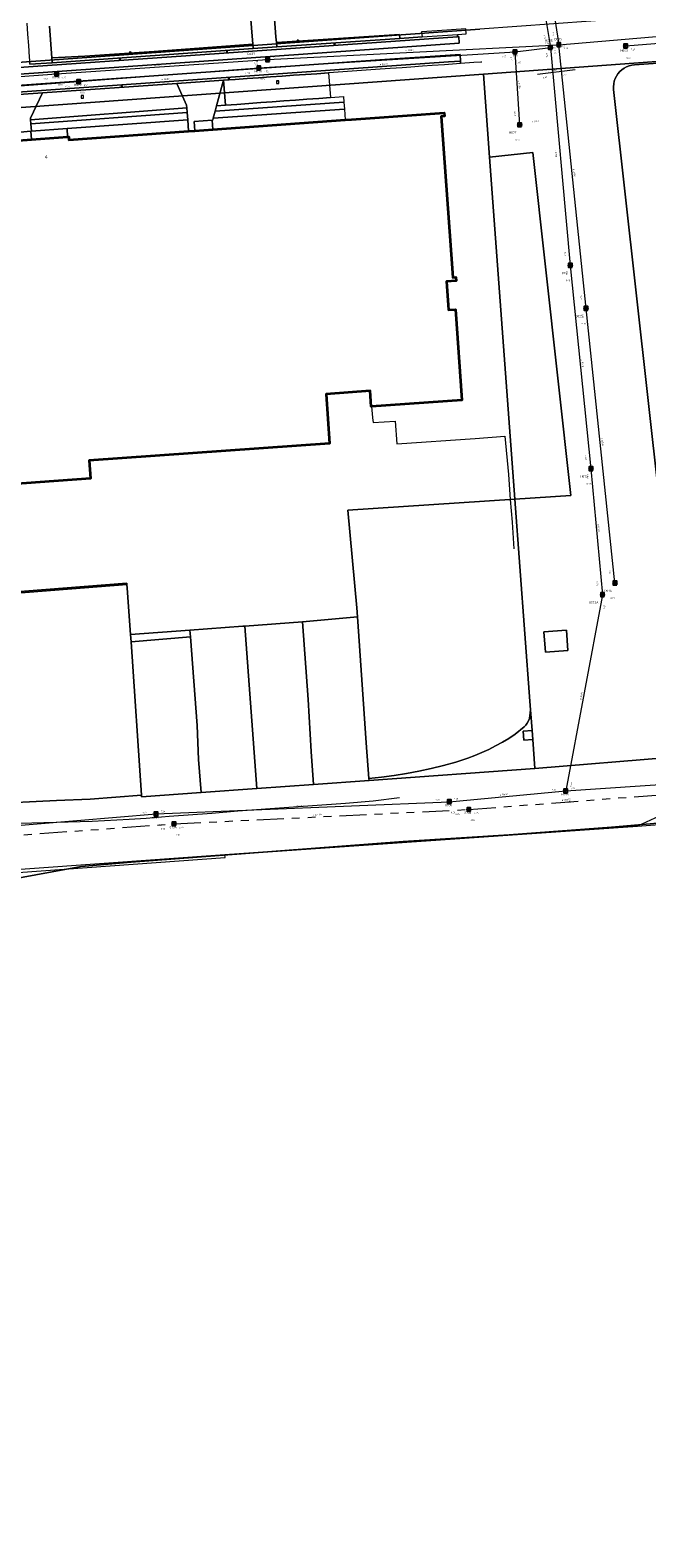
# Model space of a CAD drawing. Header units: metres. Extents: x 163628 to 167855, y 402678 to 405435.
# Tile 66 of 256: x 164522 to 164660, y 402910 to 403246. Entities that reach past the tile are written whole.
import ezdxf
from ezdxf.enums import TextEntityAlignment as Align

# ---------------------------------------------------------------- set-up
doc = ezdxf.new("R2010")
doc.units = ezdxf.units.M
doc.linetypes.add('X-CA190022.004-UO-WHM_Riolering gemeente_NLCS_v0.2$0$RI-GWA', pattern=[18.45, 6, -1.8, 1.75, -1.8, 1.75, -1.8, 1.75, -1.8])
doc.layers.get('0').update_dxf_attribs({"lineweight": 25})
for name, color, linetype, lineweight in [('X-CA190022.004-UO-BGT_Ondergrond$0$GE_314_WGDRijbaanLokaleweg_Vlak_GEM', 253, 'Continuous', 9), ('X-CA190022.004-UO-BGT_Ondergrond$0$GE_316_WGDFietspad_Vlak_GEM', 253, 'Continuous', 9), ('X-CA190022.004-UO-BGT_Ondergrond$0$GE_320_WGDParkeervlak_Vlak_GEM', 253, 'Continuous', 9), ('X-CA190022.004-UO-BGT_Ondergrond$0$GE_322_WGDInrit_Vlak_GEM', 253, 'Continuous', 9), ('X-CA190022.004-UO-BGT_Ondergrond$0$GE_363_OWGBerm_openverharding_Vlak_GEM', 253, 'Continuous', 9), ('X-CA190022.004-UO-BGT_Ondergrond$0$GE_364_OWGBerm_halfverhard_Vlak_GEM', 253, 'Continuous', 9), ('X-CA190022.004-UO-BGT_Ondergrond$0$GE_367_OWGBerm_groenvoorziening_grasenk_GEM', 253, 'Continuous', 9), ('X-CA190022.004-UO-BGT_Ondergrond$0$GE_401_OTDErf_Vlak_GEM', 253, 'Continuous', 9), ('X-CA190022.004-UO-BGT_Ondergrond$0$GE_4502_GBKN_Huisnummer_Lijn_GEM', 7, 'Continuous', 9), ('X-CA190022.004-UO-BGT_Ondergrond$0$GE_477_BTDGroenvoorziening_Vlak_GEM', 253, 'Continuous', 9), ('X-CA190022.004-UO-BGT_Ondergrond$0$GE_479_BTDGroenvoorziening_grasenkruida_GEM', 253, 'Continuous', 9), ('X-CA190022.004-UO-BGT_Ondergrond$0$GE_491_VGOHaag_Inrichtend_Vlak_GEM', 253, 'Continuous', 9), ('X-CA190022.004-UO-BGT_Ondergrond$0$GE_601_PNDgrondvlakpand_Vlak_MV_GEM', 34, 'Continuous', 35), ('X-CA190022.004-UO-BGT_Ondergrond$0$GE_861_PALLichtmast_Punt_GEM', 253, 'Continuous', 9), ('X-CA190022.004-UO-BGT_Ondergrond$0$GE_885_PutInspectieofRioolput_Punt_GEM', 253, 'Continuous', 9), ('X-CA190022.004-UO-BGT_Ondergrond$0$GE_886_PutKolk_Punt_GEM', 253, 'Continuous', 9), ('X-CA190022.004-UO-BGT_Ondergrond$0$N-WE-RI-PUT_INSPECTIE-S', 253, 'Continuous', 9), ('X-CA190022.004-UO-KAD_Percelen$0$B-WE-KG-GRENS_PERCEEL-GV', 150, 'Continuous', 9), ('X-CA190022.004-UO-WHM_Riolering gemeente_NLCS_v0.2$0$B-WE-RI-BOB-T18', 214, 'Continuous', 15), ('X-CA190022.004-UO-WHM_Riolering gemeente_NLCS_v0.2$0$B-WE-RI-DIAMETER-T18', 214, 'Continuous', 15), ('X-CA190022.004-UO-WHM_Riolering gemeente_NLCS_v0.2$0$B-WE-RI-GWA_TRANSPORTLEIDING-G', 214, 'X-CA190022.004-UO-WHM_Riolering gemeente_NLCS_v0.2$0$RI-GWA', 15), ('X-CA190022.004-UO-WHM_Riolering gemeente_NLCS_v0.2$0$B-WE-RI-HWA_TRANSPORTLEIDING-G', 214, 'X-CA190022.004-UO-WHM_Riolering gemeente_NLCS_v0.2$0$1-200 HEMELWATER', 15), ('X-CA190022.004-UO-WHM_Riolering gemeente_NLCS_v0.2$0$B-WE-RI-PUT-S', 214, 'Continuous', 15), ('X-CA190022.004-UO-WHM_Riolering gemeente_NLCS_v0.2$0$B-WE-RI-PUTDEKSELHOOGTE-T18', 214, 'Continuous', 15), ('X-CA190022.004-UO-WHM_Riolering gemeente_NLCS_v0.2$0$B-WE-RI-PUTNUMMER-T25', 214, 'Continuous', 15), ('X-CA190022.004-UO-WHM_Riolering gemeente_NLCS_v0.2$0$B-WE-RI-VWA_TRANSPORTLEIDING-G', 214, 'X-CA190022.004-UO-WHM_Riolering gemeente_NLCS_v0.2$0$1-200 VUILWATER', 15)]:
    doc.layers.add(name, color=color, linetype=linetype, lineweight=lineweight)
doc.styles.add('X-CA190022.004-UO-BGT_Ondergrond$0$BGT_NAR', font='arial.ttf', dxfattribs={"height": 1})
doc.styles.add('X-CA190022.004-UO-BGT_Ondergrond$0$NLCS-ISO', font='NLCS-ISO.ttf')
doc.styles.add('X-CA190022.004-UO-WHM_Riolering gemeente_NLCS_v0.2$0$NLCS-ISO', font='NLCS-ISO.ttf')
doc.styles.add('X-CA190022.004-UO-WHM_Riolering gemeente_NLCS_v0.2$0$NLCS-ISO-M200-T18', font='NLCS-ISO.ttf', dxfattribs={"height": 0.36})
doc.styles.add('X-CA190022.004-UO-WHM_Riolering gemeente_NLCS_v0.2$0$NLCS-ISO-M200-T25', font='NLCS-ISO.ttf', dxfattribs={"height": 0.5})
doc.linetypes.add('X-CA190022.004-UO-WHM_Riolering gemeente_NLCS_v0.2$0$1-200 HEMELWATER', pattern='A,1.5,-0.6,["HWA",X-CA190022.004-UO-WHM_Riolering gemeente_NLCS_v0.2$0$NLCS-ISO,S=0.24,R=0,X=-0.5,Y=-0.12],-0.3', length=2.4)
doc.linetypes.add('X-CA190022.004-UO-WHM_Riolering gemeente_NLCS_v0.2$0$1-200 VUILWATER', pattern='A,1.5,-0.6,["DWA",X-CA190022.004-UO-WHM_Riolering gemeente_NLCS_v0.2$0$NLCS-ISO,S=0.24,R=0,X=-0.5,Y=-0.12],-0.3', length=2.4)

# ---------------------------------------------------------------- blocks, each defined once
blk = doc.blocks.new('X-CA190022.004-UO-BGT_Ondergrond$0$SRI-KOLK-SO')
at = {"color": 0, "linetype": 'ByBlock', "lineweight": 18}
blk.add_lwpolyline([(-1.125, -1.125), (1.125, -1.125), (1.125, 1.125), (-1.125, 1.125)], close=True, dxfattribs=at)
at = {"color": 0, "linetype": 'ByBlock', "lineweight": 18, "style": 'X-CA190022.004-UO-BGT_Ondergrond$0$NLCS-ISO'}
blk.add_text('k', height=1.5, dxfattribs=at).set_placement((0, 0), align=Align.MIDDLE_CENTER)
blk = doc.blocks.new('X-CA190022.004-UO-BGT_Ondergrond$0$IMGEOKolk')
at = {"xscale": 5, "yscale": 5, "zscale": 5}
blk.add_blockref('X-CA190022.004-UO-BGT_Ondergrond$0$SRI-KOLK-SO', (0, 0), dxfattribs=at)
blk = doc.blocks.new('X-CA190022.004-UO-BGT_Ondergrond$0$SRI-PUT_INSPECTIEPUT_RIOOLPUT-SO')
at = {"color": 0, "linetype": 'ByBlock', "lineweight": 18}
blk.add_lwpolyline([(-1.1, -1.1), (1.1, -1.1), (1.1, 1.1), (-1.1, 1.1)], close=True, dxfattribs=at)
at = {"color": 0, "linetype": 'ByBlock', "lineweight": 18, "style": 'X-CA190022.004-UO-BGT_Ondergrond$0$NLCS-ISO'}
blk.add_text('r', height=1.5, dxfattribs=at).set_placement((0, 0.3), align=Align.MIDDLE_CENTER)
blk = doc.blocks.new('X-CA190022.004-UO-BGT_Ondergrond$0$IMGEOInspectierioolput')
at = {"layer": 'X-CA190022.004-UO-BGT_Ondergrond$0$N-WE-RI-PUT_INSPECTIE-S', "xscale": 10, "yscale": 10, "zscale": 10}
blk.add_blockref('X-CA190022.004-UO-BGT_Ondergrond$0$SRI-PUT_INSPECTIEPUT_RIOOLPUT-SO', (0, 0), dxfattribs=at)
blk = doc.blocks.new('X-CA190022.004-UO-BGT_Ondergrond$0$N-SIE-WEG_LICHTMAST-SO')
h = blk.add_hatch(color=256)
h.paths.add_polyline_path([(1.2, 0.5, 0.658505), (-1.2, 0.5)])
h.paths.add_polyline_path([(-1.2, -0.5, 0.658505), (1.2, -0.5)])
at = {"flags": 128}
for points in [[(-2.2, 1.3), (-1.1, 0.6)], [(-1.2, 0.5), (1.2, 0.5)], [(0, 1.3), (0, 2.5)], [(1.1, 0.6), (2.2, 1.3)], [(-2.2, -1.3), (-1.1, -0.6)], [(-1.2, -0.5), (1.2, -0.5)], [(0, -1.3), (0, -2.5)], [(2.2, -1.3), (1.1, -0.6)]]:
    blk.add_lwpolyline(points, dxfattribs=at)
at = {"ltscale": 0.5}
blk.add_circle((0, 0), 1.27, dxfattribs=at)
at = {"style": 'X-CA190022.004-UO-BGT_Ondergrond$0$NLCS-ISO'}
blk.add_attdef('TYPE', text='', height=1.8, dxfattribs=at).set_placement((0, 2.5), align=Align.BOTTOM_CENTER)
blk = doc.blocks.new('X-CA190022.004-UO-BGT_Ondergrond$0$IMGEOLichtmastpaal')
at = {"xscale": 5, "yscale": 5, "zscale": 5}
blk.add_blockref('X-CA190022.004-UO-BGT_Ondergrond$0$N-SIE-WEG_LICHTMAST-SO', (0, 6), dxfattribs=at)
blk = doc.blocks.new('X-CA190022.004-UO-WHM_Riolering gemeente_NLCS_v0.2$0$B-SRI-PUT_BETON-SO')
blk.add_line((-1.4, -1.4), (1.4, 1.4))
at = {"lineweight": -3, "flags": 128}
blk.add_lwpolyline([(2, -2), (2, 2), (-2, 2), (-2, -2)], close=True, dxfattribs=at)
at = {"lineweight": -3}
blk.add_circle((0, 0), 2, dxfattribs=at)

msp = doc.modelspace()

# ---------------------------------------------------------------- linework, layer by layer
at = {"layer": 'X-CA190022.004-UO-BGT_Ondergrond$0$GE_314_WGDRijbaanLokaleweg_Vlak_GEM', "flags": 128}
for points in [[(164575.845, 403260.38), (164577.015, 403244.446), (164577.148, 403243.161), (164577.249, 403242.177), (164571.916, 403241.815), (164571.842, 403242.808), (164571.3, 403250.05)], [(164469.116, 403230.053), (164471.356, 403230.605), (164482.281, 403233.297), (164485.134, 403233.671), (164617.835, 403242.992), (164617.716, 403244.52), (164617.413, 403244.448), (164617.427, 403244.942), (164619.356, 403245.081)], [(164522.242, 403238.322), (164527.229, 403238.668), (164571.916, 403241.815), (164577.249, 403242.177), (164604.639, 403244.062), (164609.556, 403244.4), (164617.427, 403244.942), (164617.413, 403244.448), (164483.671, 403235.059)], [(164526.626, 403246.795), (164527.15, 403239.73), (164527.229, 403238.668), (164522.242, 403238.322), (164522.192, 403239.264), (164522.157, 403239.924), (164521.984, 403242.503), (164521.815, 403245.013), (164521.651, 403247.454)], [(164484.702, 403229.648), (164615.465, 403238.821), (164618.112, 403239.002), (164618.137, 403238.482), (164615.472, 403238.282), (164614.56, 403238.213), (164614.546, 403238.212), (164611.819, 403238.021), (164609.679, 403237.871), (164607.086, 403237.689), (164605.125, 403237.552), (164602.485, 403237.367), (164600.218, 403237.208), (164589.848, 403236.481), (164588.744, 403236.404), (164586.15, 403236.222), (164583.602, 403236.044), (164580.961, 403235.859), (164578.397, 403235.679), (164575.786, 403235.496), (164573.168, 403235.313), (164570.585, 403235.132), (164567.938, 403234.946), (164565.358, 403234.765), (164554.945, 403234.036), (164525.081, 403231.944), (164514.449, 403231.199)], [(164622.843, 403238.804), (164622.732, 403238.805), (164622.621, 403238.804), (164621.117, 403238.696), (164618.137, 403238.482), (164618.112, 403239.002), (164618.061, 403240.472), (164600.174, 403239.269), (164486.928, 403231.275), (164484.936, 403231.134)], [(164519.995, 403069.346), (164536.136, 403069.825), (164544.364, 403070.267), (164548.119, 403070.52), (164553.236, 403070.911), (164562.72, 403071.58), (164568.545, 403072.09), (164578.847, 403072.844), (164592.479, 403073.841), (164598.676, 403074.325), (164604.537, 403075.082)]]:
    msp.add_lwpolyline(points, dxfattribs=at)
at = {"layer": 'X-CA190022.004-UO-BGT_Ondergrond$0$GE_316_WGDFietspad_Vlak_GEM', "flags": 128}
for points in [[(164467.836, 403229.873), (164466.74, 403229.793), (164300.756, 403217.73), (164300.644, 403219.242), (164383.485, 403225.327), (164468.582, 403231.473), (164483.671, 403235.059), (164617.413, 403244.448), (164617.716, 403244.52), (164617.835, 403242.992), (164485.134, 403233.671), (164482.281, 403233.297)], [(164615.465, 403238.821), (164484.702, 403229.648), (164469.48, 403226.037), (164301.051, 403213.757), (164300.938, 403215.278), (164409.218, 403223.207), (164465.711, 403227.244), (164468.994, 403227.479), (164469.042, 403227.486), (164469.571, 403227.575), (164471.748, 403228.098), (164482.497, 403230.678), (164482.986, 403230.795)], [(164484.936, 403231.134), (164486.928, 403231.275), (164600.174, 403239.269), (164618.061, 403240.472), (164618.112, 403239.002), (164615.465, 403238.821)], [(164668.488, 403073.843), (164666.87, 403073.083), (164662.338, 403070.954), (164657.558, 403068.705), (164587.961, 403063.858), (164565.628, 403062.298), (164421.866, 403051.971), (164408.896, 403051.027), (164372.561, 403048.383), (164372.144, 403048.353), (164363.001, 403047.691), (164362.458, 403047.652), (164304.536, 403043.455)]]:
    msp.add_lwpolyline(points, dxfattribs=at)
at = {"layer": 'X-CA190022.004-UO-BGT_Ondergrond$0$GE_320_WGDParkeervlak_Vlak_GEM', "flags": 128}
msp.add_lwpolyline([(164588.744, 403236.404), (164589.162, 403230.909), (164586.569, 403230.719), (164583.93, 403230.527), (164581.363, 403230.339), (164578.77, 403230.15), (164576.206, 403229.963), (164573.668, 403229.778), (164570.99, 403229.582), (164568.344, 403229.389), (164565.805, 403229.204), (164565.358, 403234.765), (164567.938, 403234.946), (164570.585, 403235.132), (164573.168, 403235.313), (164575.786, 403235.496), (164578.397, 403235.679), (164580.961, 403235.859), (164583.602, 403236.044), (164586.15, 403236.222), (164588.744, 403236.404)], dxfattribs=at)
at = {"layer": 'X-CA190022.004-UO-BGT_Ondergrond$0$GE_322_WGDInrit_Vlak_GEM', "flags": 128}
for points in [[(164565.358, 403234.765), (164563.795, 403229.057), (164563.477, 403227.873), (164563.067, 403226.345), (164562.949, 403225.885), (164562.791, 403225.876), (164558.813, 403225.581), (164558.959, 403223.533), (164557.54, 403223.432), (164557.377, 403225.935), (164557.258, 403227.601), (164557.185, 403228.625), (164557.124, 403229.177), (164554.945, 403234.036), (164565.358, 403234.765)], [(164525.081, 403231.944), (164522.352, 403226.282), (164522.371, 403225.928), (164522.446, 403225.029), (164522.577, 403223.459), (164522.444, 403223.4), (164518.486, 403223.062), (164518.476, 403223.164), (164518.332, 403224.631), (164518.228, 403225.686), (164514.449, 403231.199), (164525.081, 403231.944)], [(164562.791, 403225.876), (164562.941, 403223.818), (164558.959, 403223.533), (164558.813, 403225.581), (164562.791, 403225.876)], [(164522.444, 403223.4), (164522.563, 403221.571), (164518.65, 403221.287), (164518.486, 403223.062), (164522.444, 403223.4)]]:
    msp.add_lwpolyline(points, dxfattribs=at)
at = {"layer": 'X-CA190022.004-UO-BGT_Ondergrond$0$GE_363_OWGBerm_openverharding_Vlak_GEM', "flags": 128}
for points in [[(164565.358, 403234.765), (164565.805, 403229.204), (164563.795, 403229.057), (164565.358, 403234.765)], [(164554.945, 403234.036), (164557.124, 403229.177), (164557.185, 403228.625), (164522.371, 403225.928), (164522.352, 403226.282), (164525.081, 403231.944), (164554.945, 403234.036)]]:
    msp.add_lwpolyline(points, dxfattribs=at)
at = {"layer": 'X-CA190022.004-UO-BGT_Ondergrond$0$GE_364_OWGBerm_halfverhard_Vlak_GEM', "flags": 128}
for points in [[(164604.639, 403244.062), (164577.249, 403242.177), (164577.148, 403243.161), (164583.045, 403243.546), (164604.54, 403244.943), (164604.639, 403244.062)], [(164571.916, 403241.815), (164527.229, 403238.668), (164527.15, 403239.73), (164534.477, 403240.147), (164549.908, 403241.179), (164571.842, 403242.808), (164571.916, 403241.815)]]:
    msp.add_lwpolyline(points, dxfattribs=at)
at = {"layer": 'X-CA190022.004-UO-BGT_Ondergrond$0$GE_367_OWGBerm_groenvoorziening_grasenk_GEM', "flags": 128}
for points in [[(164571.3, 403250.05), (164571.842, 403242.808), (164549.908, 403241.179), (164534.477, 403240.147), (164527.15, 403239.73), (164526.626, 403246.795)], [(164592.263, 403228.354), (164563.067, 403226.345), (164563.477, 403227.873), (164592.139, 403229.914), (164592.263, 403228.354)], [(164557.377, 403225.935), (164530.525, 403224.021), (164522.577, 403223.459), (164522.446, 403225.029), (164557.258, 403227.601), (164557.377, 403225.935)]]:
    msp.add_lwpolyline(points, dxfattribs=at)
at = {"layer": 'X-CA190022.004-UO-BGT_Ondergrond$0$GE_401_OTDErf_Vlak_GEM', "flags": 128}
for points in [[(164592.263, 403228.354), (164592.455, 403225.928), (164562.941, 403223.818), (164562.791, 403225.876), (164562.949, 403225.885), (164563.067, 403226.345), (164592.263, 403228.354)], [(164557.377, 403225.935), (164557.54, 403223.432), (164530.919, 403221.529), (164530.873, 403222.173), (164530.636, 403222.156), (164530.525, 403224.021), (164557.377, 403225.935)], [(164530.525, 403224.021), (164530.636, 403222.156), (164522.563, 403221.571), (164522.444, 403223.4), (164522.577, 403223.459), (164530.525, 403224.021)], [(164458.286, 403140.459), (164535.73, 403146.118), (164535.438, 403150.107), (164588.981, 403153.921), (164588.23, 403164.887), (164597.977, 403165.619), (164598.228, 403162.098), (164598.289, 403162.102), (164598.519, 403159.713), (164598.529, 403159.609), (164598.635, 403158.533), (164603.592, 403158.843), (164603.956, 403153.783), (164605.071, 403153.871), (164605.08, 403153.872), (164620.253, 403154.919), (164620.255, 403154.919), (164621.415, 403155.032), (164628.006, 403155.528), (164628.771, 403146.977), (164629.189, 403141.454), (164629.585, 403136.403), (164629.585, 403136.399), (164629.585, 403136.396), (164629.956, 403130.458)], [(164293.566, 403042.194), (164304.558, 403042.955), (164313.549, 403043.495), (164363.05, 403047.016), (164363.001, 403047.691), (164372.144, 403048.353), (164372.561, 403048.383), (164372.621, 403047.542), (164407.691, 403050.028), (164407.674, 403050.184), (164408.993, 403050.292), (164408.977, 403050.389), (164413.186, 403050.761), (164418.186, 403051.098), (164421.234, 403051.283), (164565.691, 403061.708), (164565.628, 403062.298), (164587.961, 403063.858), (164657.558, 403068.705), (164699.135, 403071.901)]]:
    msp.add_lwpolyline(points, dxfattribs=at)
at = {"layer": 'X-CA190022.004-UO-BGT_Ondergrond$0$GE_477_BTDGroenvoorziening_Vlak_GEM', "flags": 128}
for points in [[(164557.258, 403227.601), (164522.446, 403225.029), (164522.371, 403225.928), (164557.185, 403228.625), (164557.258, 403227.601)], [(164592.043, 403231.119), (164592.139, 403229.914), (164563.477, 403227.873), (164563.795, 403229.057), (164565.805, 403229.204), (164568.344, 403229.389), (164570.99, 403229.582), (164573.668, 403229.778), (164576.206, 403229.963), (164578.77, 403230.15), (164581.363, 403230.339), (164583.93, 403230.527), (164586.569, 403230.719), (164589.162, 403230.909), (164592.043, 403231.119)]]:
    msp.add_lwpolyline(points, dxfattribs=at)
at = {"layer": 'X-CA190022.004-UO-BGT_Ondergrond$0$GE_479_BTDGroenvoorziening_grasenkruida_GEM', "flags": 128}
msp.add_lwpolyline([(164619.356, 403245.081), (164619.268, 403246.221), (164612.951, 403245.758), (164609.412, 403245.527), (164609.556, 403244.4), (164604.639, 403244.062), (164604.54, 403244.943), (164583.045, 403243.546), (164577.148, 403243.161), (164577.015, 403244.446), (164575.845, 403260.38), (164575.483, 403265.385), (164575.608, 403265.408), (164575.58, 403265.64), (164575.345, 403265.607), (164572.388, 403304.13), (164572.488, 403304.138), (164575.065, 403304.335), (164577.544, 403304.526), (164580.032, 403304.717), (164582.604, 403304.914), (164582.18, 403309.926), (164606.388, 403311.553)], dxfattribs=at)
at = {"layer": 'X-CA190022.004-UO-BGT_Ondergrond$0$GE_491_VGOHaag_Inrichtend_Vlak_GEM', "flags": 128}
for points in [[(164557.258, 403227.601), (164522.446, 403225.029), (164522.371, 403225.928), (164557.185, 403228.625), (164557.258, 403227.601)], [(164592.139, 403229.914), (164563.477, 403227.873), (164563.795, 403229.057), (164565.805, 403229.204), (164568.344, 403229.389), (164570.99, 403229.582), (164573.668, 403229.778), (164576.206, 403229.963), (164578.77, 403230.15), (164581.363, 403230.339), (164583.93, 403230.527), (164586.569, 403230.719), (164589.162, 403230.909), (164592.043, 403231.119), (164592.139, 403229.914)]]:
    msp.add_lwpolyline(points, dxfattribs=at)
at = {"layer": 'X-CA190022.004-UO-BGT_Ondergrond$0$GE_601_PNDgrondvlakpand_Vlak_MV_GEM', "flags": 128}
for points in [[(164597.98, 403226.323), (164614.48, 403227.503), (164614.543, 403226.741), (164613.836, 403226.682), (164616.406, 403190.855), (164617.107, 403190.912), (164617.175, 403190.139), (164615.026, 403189.979), (164615.092, 403188.88), (164615.344, 403184.701), (164615.409, 403183.613), (164616.965, 403183.724), (164618.407, 403163.535), (164598.289, 403162.102), (164598.228, 403162.098), (164597.977, 403165.619), (164588.23, 403164.887), (164588.981, 403153.921), (164535.438, 403150.107), (164535.73, 403146.118), (164458.286, 403140.459)], [(164518.65, 403221.287), (164522.563, 403221.571), (164530.636, 403222.156), (164530.873, 403222.173), (164530.919, 403221.529), (164557.54, 403223.432), (164558.959, 403223.533), (164562.941, 403223.818), (164592.455, 403225.928), (164593.858, 403226.028), (164597.98, 403226.323)]]:
    msp.add_lwpolyline(points, dxfattribs=at)
at = {"layer": 'X-CA190022.004-UO-KAD_Percelen$0$B-WE-KG-GRENS_PERCEEL-GV', "flags": 128}
for points in [[(164456.621, 403388.359), (164467.899, 403234.987), (164622.453, 403246.109)], [(164730.978, 403243.488), (164656.878, 403238.193), (164656.263, 403238.12), (164655.662, 403237.972), (164655.084, 403237.749), (164654.538, 403237.457), (164654.033, 403237.099), (164653.577, 403236.68), (164653.176, 403236.209), (164652.836, 403235.691), (164652.564, 403235.135), (164652.363, 403234.549), (164652.237, 403233.943), (164652.187, 403233.326), (164652.214, 403232.707), (164662.377, 403141.501)], [(164662.377, 403141.501), (164652.214, 403232.707), (164652.187, 403233.326), (164652.237, 403233.943), (164652.363, 403234.549), (164652.564, 403235.135), (164652.836, 403235.691), (164653.176, 403236.209), (164653.577, 403236.68), (164654.033, 403237.099), (164654.538, 403237.457), (164655.084, 403237.749), (164655.662, 403237.972), (164656.263, 403238.12), (164656.878, 403238.193), (164730.978, 403243.488)], [(164691.212, 403241.049), (164623.2, 403236.138), (164624.572, 403217.605), (164634.193, 403218.657), (164642.675, 403142.314), (164630.208, 403141.467), (164633.557, 403096.529), (164633.703, 403094.567), (164633.766, 403093.722), (164634.045, 403089.98), (164634.194, 403087.986), (164634.673, 403081.558), (164665.352, 403084.036)], [(164665.352, 403084.036), (164634.673, 403081.558), (164597.769, 403078.903), (164585.383, 403078.011), (164572.783, 403077.103), (164560.337, 403076.206), (164547.125, 403075.249), (164547.103, 403075.584), (164535.635, 403074.698), (164528.179, 403074.451), (164512.99, 403073.663), (164505.781, 403074.175), (164414.211, 403067.66), (164414.379, 403065.453), (164368.269, 403062.358), (164368.084, 403064.378), (164321.219, 403060.959), (164309.743, 403060.113), (164299.032, 403059.323), (164283.624, 403058.187), (164230.349, 403054.259)], [(164235.154, 403038.085), (164308.493, 403042.908), (164363.007, 403047.204), (164407.692, 403050.244), (164422.551, 403051.5), (164482.614, 403055.9), (164501.749, 403055.383), (164517.133, 403056.688), (164533.681, 403059.723), (164544.782, 403060.675), (164564.378, 403062.146), (164605.348, 403065.291), (164628.923, 403066.8), (164651.769, 403068.495), (164668.049, 403069.925)], [(164668.049, 403069.925), (164651.769, 403068.495), (164628.923, 403066.8), (164605.348, 403065.291), (164564.378, 403062.146), (164544.782, 403060.675), (164533.681, 403059.723), (164517.133, 403056.688), (164501.749, 403055.383), (164482.614, 403055.9), (164422.551, 403051.5), (164425.311, 403014.769), (164410.411, 403013.661), (164416.602, 402929.547), (164372.062, 402924.645), (164317.207, 402918.61), (164240.959, 402910.27)]]:
    msp.add_lwpolyline(points, dxfattribs=at)
for points in [[(164356.558, 403216.885), (164402.906, 403220.232), (164623.2, 403236.138), (164691.212, 403241.049), (164680.093, 403250.257), (164622.453, 403246.109), (164467.899, 403234.987), (164299.737, 403222.886), (164300.479, 403212.882), (164310.112, 403213.627), (164356.198, 403216.859)], [(164407.665, 403156.388), (164409.691, 403129.206), (164410.565, 403115.481), (164410.796, 403112.446), (164543.805, 403122.807), (164543.811, 403122.488), (164543.871, 403121.688), (164544.641, 403111.368), (164557.875, 403112.324), (164569.67, 403113.214), (164570.068, 403113.244), (164582.958, 403114.217), (164595.159, 403115.327), (164595.019, 403117.276), (164593.049, 403139.023), (164630.208, 403141.467), (164624.572, 403217.605), (164623.2, 403236.138), (164402.906, 403220.232)], [(164642.675, 403142.314), (164634.193, 403218.657), (164624.572, 403217.605), (164630.208, 403141.467)], [(164597.108, 403087.289), (164597.738, 403079.295), (164600.535, 403079.585), (164603.322, 403079.955), (164606.098, 403080.403), (164608.86, 403080.93), (164611.607, 403081.534), (164614.335, 403082.217), (164617.042, 403082.976), (164619.727, 403083.811), (164621.316, 403084.414), (164622.884, 403085.073), (164624.427, 403085.786), (164625.944, 403086.554), (164627.433, 403087.374), (164628.892, 403088.246), (164630.32, 403089.169), (164632.297, 403090.793), (164632.667, 403091.202), (164632.987, 403091.65), (164633.253, 403092.133), (164633.462, 403092.643), (164633.703, 403094.567), (164633.557, 403096.529), (164630.208, 403141.467), (164593.049, 403139.023), (164595.019, 403117.276), (164595.159, 403115.327)], [(164410.796, 403112.446), (164414.211, 403067.66), (164505.781, 403074.175), (164502.227, 403119.239), (164518.38, 403120.501), (164543.811, 403122.488), (164543.805, 403122.807)], [(164543.811, 403122.488), (164518.38, 403120.501), (164502.227, 403119.239), (164505.781, 403074.175), (164512.99, 403073.663), (164528.179, 403074.451), (164535.635, 403074.698), (164547.103, 403075.584), (164544.765, 403109.714), (164544.641, 403111.368), (164543.871, 403121.688)], [(164582.958, 403114.217), (164570.068, 403113.244), (164572.783, 403077.103), (164585.383, 403078.011), (164584.872, 403085.326), (164584.213, 403096.937)], [(164584.872, 403085.326), (164585.383, 403078.011), (164597.769, 403078.903), (164597.738, 403079.295), (164597.108, 403087.289), (164595.159, 403115.327), (164582.958, 403114.217), (164584.213, 403096.937)], [(164557.875, 403112.324), (164544.641, 403111.368), (164544.765, 403109.714), (164557.974, 403110.853)], [(164559.801, 403083.56), (164559.495, 403091.134), (164557.974, 403110.853), (164544.765, 403109.714), (164547.103, 403075.584), (164547.125, 403075.249), (164560.337, 403076.206)], [(164557.875, 403112.324), (164557.974, 403110.853), (164559.495, 403091.134), (164559.801, 403083.56), (164560.337, 403076.206), (164572.783, 403077.103), (164570.068, 403113.244), (164569.67, 403113.214)], [(164641.687, 403112.319), (164636.663, 403111.961), (164637.027, 403107.444), (164642.012, 403107.821)], [(164637.027, 403107.444), (164636.663, 403111.961), (164641.687, 403112.319), (164642.012, 403107.821)], [(164634.673, 403081.558), (164634.194, 403087.986), (164632.191, 403087.837), (164632.052, 403089.831), (164634.045, 403089.98), (164633.766, 403093.722), (164633.703, 403094.567), (164633.462, 403092.643), (164633.253, 403092.133), (164632.987, 403091.65), (164632.667, 403091.202), (164632.297, 403090.793), (164630.32, 403089.169), (164628.892, 403088.246), (164627.433, 403087.374), (164625.944, 403086.554), (164624.427, 403085.786), (164622.884, 403085.073), (164621.316, 403084.414), (164619.727, 403083.811), (164617.042, 403082.976), (164614.335, 403082.217), (164611.607, 403081.534), (164608.86, 403080.93), (164606.098, 403080.403), (164603.322, 403079.955), (164600.535, 403079.585), (164597.738, 403079.295), (164597.769, 403078.903)], [(164634.045, 403089.98), (164632.052, 403089.831), (164632.191, 403087.837), (164634.194, 403087.986)]]:
    msp.add_lwpolyline(points, close=True, dxfattribs=at)
at = {"layer": 'X-CA190022.004-UO-WHM_Riolering gemeente_NLCS_v0.2$0$B-WE-RI-GWA_TRANSPORTLEIDING-G'}
for p, q in [((164619.968, 403072.416), (164665.312, 403075.904)), ((164554.336, 403069.216), (164619.968, 403072.416)), ((164487.648, 403064.384), (164554.336, 403069.216))]:
    msp.add_line(p, q, dxfattribs=at)
at = {"layer": 'X-CA190022.004-UO-WHM_Riolering gemeente_NLCS_v0.2$0$B-WE-RI-HWA_TRANSPORTLEIDING-G'}
for p, q in [((164629.344, 403295.68), (164638.144, 403242.048)), ((164654.896, 403242.4), (164711.488, 403247.2)), ((164630.256, 403241.088), (164638.144, 403242.048)), ((164638.144, 403242.048), (164642.544, 403193.536)), ((164573.216, 403237.504), (164630.256, 403241.088)), ((164631.312, 403224.832), (164630.256, 403241.088)), ((164533.072, 403234.464), (164573.216, 403237.504)), ((164635.248, 403236.096), (164643.627, 403237.114)), ((164507.312, 403232.576), (164533.072, 403234.464)), ((164642.544, 403193.536), (164647.168, 403148.288)), ((164647.168, 403148.288), (164649.728, 403120.224)), ((164649.728, 403120.224), (164641.536, 403076.544)), ((164641.536, 403076.544), (164715.376, 403081.664)), ((164550.32, 403071.424), (164615.6, 403074.144)), ((164615.6, 403074.144), (164641.536, 403076.544)), ((164491.024, 403066.528), (164550.32, 403071.424))]:
    msp.add_line(p, q, dxfattribs=at)
at = {"layer": 'X-CA190022.004-UO-WHM_Riolering gemeente_NLCS_v0.2$0$B-WE-RI-VWA_TRANSPORTLEIDING-G'}
for p, q in [((164631.712, 403296.064), (164640, 403242.656)), ((164640, 403242.656), (164708.128, 403248.384)), ((164575.152, 403239.36), (164640, 403242.656)), ((164646.064, 403183.968), (164640, 403242.656)), ((164528.176, 403236.16), (164575.152, 403239.36)), ((164511.936, 403234.976), (164528.176, 403236.16)), ((164652.512, 403122.848), (164646.064, 403183.968))]:
    msp.add_line(p, q, dxfattribs=at)

# ---------------------------------------------------------------- block references
at = {"layer": 'X-CA190022.004-UO-BGT_Ondergrond$0$GE_861_PALLichtmast_Punt_GEM', "xscale": 0.025, "yscale": 0.025, "zscale": 0.025}
for p in [(164581.916, 403243.397), (164544.594, 403240.764)]:
    msp.add_blockref('X-CA190022.004-UO-BGT_Ondergrond$0$IMGEOLichtmastpaal', p, dxfattribs=at)
at = {"layer": 'X-CA190022.004-UO-BGT_Ondergrond$0$GE_885_PutInspectieofRioolput_Punt_GEM', "xscale": 0.025, "yscale": 0.025, "zscale": 0.025}
for p in [(164575.108, 403239.36), (164528.246, 403236.134), (164533.078, 403234.402), (164573.261, 403237.492), (164577.386, 403234.345), (164533.9, 403231.053)]:
    msp.add_blockref('X-CA190022.004-UO-BGT_Ondergrond$0$IMGEOInspectierioolput', p, dxfattribs=at)
at = {"layer": 'X-CA190022.004-UO-BGT_Ondergrond$0$GE_886_PutKolk_Punt_GEM', "xscale": 0.025, "yscale": 0.025, "zscale": 0.025}
for p in [(164590.044, 403242.785), (164542.282, 403239.444), (164566.127, 403241.111), (164566.536, 403235.082), (164542.729, 403233.399)]:
    msp.add_blockref('X-CA190022.004-UO-BGT_Ondergrond$0$IMGEOKolk', p, dxfattribs=at)
at = {"layer": 'X-CA190022.004-UO-WHM_Riolering gemeente_NLCS_v0.2$0$B-WE-RI-PUT-S', "xscale": 0.2, "yscale": 0.2, "zscale": 0.2}
for p in [(164630.256, 403241.088), (164638.144, 403242.048), (164640, 403242.656), (164654.896, 403242.4), (164573.216, 403237.504), (164575.152, 403239.36), (164528.176, 403236.16), (164533.072, 403234.464), (164631.312, 403224.832), (164642.544, 403193.536), (164646.064, 403183.968), (164647.168, 403148.288), (164649.728, 403120.224), (164652.512, 403122.848), (164641.536, 403076.544), (164615.6, 403074.144), (164550.32, 403071.424), (164619.968, 403072.416), (164554.336, 403069.216)]:
    msp.add_blockref('X-CA190022.004-UO-WHM_Riolering gemeente_NLCS_v0.2$0$B-SRI-PUT_BETON-SO', p, dxfattribs=at)

# ---------------------------------------------------------------- texts
at = {"layer": 'X-CA190022.004-UO-BGT_Ondergrond$0$GE_4502_GBKN_Huisnummer_Lijn_GEM', "style": 'X-CA190022.004-UO-BGT_Ondergrond$0$BGT_NAR'}
msp.add_text('4', height=0.75, rotation=4.1, dxfattribs=at).set_placement((164525.821, 403217.672), align=Align.MIDDLE_CENTER)
at = {"layer": 'X-CA190022.004-UO-WHM_Riolering gemeente_NLCS_v0.2$0$B-WE-RI-BOB-T18', "style": 'X-CA190022.004-UO-WHM_Riolering gemeente_NLCS_v0.2$0$NLCS-ISO-M200-T18'}
for s, rotation, p in [('6.77', 279.337, (164636.607, 403244.867)), ('7.13', 278.8237, (164638.482, 403245.48)), ('7.13', 2.904, (164636.968, 403242.807)), ('7.13', 275.9123, (164639.02, 403241.452)), ('7.13', 4.7987, (164641.188, 403241.656)), ('7.20', 4.8578, (164656.079, 403241.397)), ('7.19', 3.9205, (164572.212, 403238.066)), ('7.19', 2.904, (164576.233, 403239.725)), ('6.47', 3.611, (164627.305, 403239.812)), ('6.41', 273.7386, (164629.225, 403239.93)), ('6.84', 275.1913, (164637.155, 403240.865)), ('7.22', 4.1228, (164525.237, 403234.836)), ('7.22', 3.9205, (164529.342, 403235.128)), ('6.52', 4.3164, (164570.281, 403236.176)), ('6.52', 3.611, (164574.377, 403236.471)), ('6.41', 6.9279, (164636.473, 403235.137)), ('6.77', 6.9279, (164640.761, 403235.658)), ('6.55', 4.1958, (164530.138, 403233.152)), ('6.55', 4.3164, (164534.25, 403233.456)), ('6.45', 273.7386, (164630.024, 403227.783)), ('6.84', 275.1913, (164641.211, 403196.46)), ('6.84', 275.8356, (164641.568, 403192.344)), ('7.23', 275.9123, (164644.701, 403186.854)), ('7.23', 276.0243, (164645.092, 403182.75)), ('6.85', 275.8356, (164645.796, 403151.175)), ('6.85', 275.2232, (164646.175, 403147.084)), ('7.36', 276.0243, (164651.136, 403125.742)), ('6.85', 275.2232, (164648.376, 403123.139)), ('6.85', 79.3597, (164650.228, 403117.064)), ('7.03', 5.2875, (164638.494, 403076.57)), ('6.98', 79.3597, (164642.813, 403077.429)), ('7.20', 3.9733, (164642.607, 403076.926)), ('7.09', 2.3769, (164612.57, 403074.324)), ('7.09', 5.2875, (164616.668, 403074.55)), ('7.24', 4.7424, (164547.285, 403071.489)), ('7.24', 2.3769, (164551.407, 403071.785)), ('6.25', 2.8086, (164616.996, 403071.183)), ('6.25', 4.3741, (164621.141, 403071.417)), ('6.32', 4.1511, (164551.397, 403067.894)), ('6.32', 2.8086, (164555.482, 403068.165))]:
    msp.add_text(s, height=0.36, rotation=rotation, dxfattribs=at).set_placement(p)
at = {"layer": 'X-CA190022.004-UO-WHM_Riolering gemeente_NLCS_v0.2$0$B-WE-RI-DIAMETER-T18', "style": 'X-CA190022.004-UO-WHM_Riolering gemeente_NLCS_v0.2$0$NLCS-ISO-M200-T18'}
for s, rotation, p in [('ø B300', 2.904, (164605.882, 403241.23)), ('ø B300', 3.9205, (164549.963, 403237.944)), ('ø B600', 3.611, (164600.122, 403238.096)), ('ø B600', 4.3164, (164551.547, 403234.762)), ('ø P250', 273.7386, (164630.974, 403234.667)), ('ø B600', 6.9279, (164637.733, 403236.7)), ('ø P110', 4.3436, (164634.022, 403225.347)), ('ø B600', 275.1913, (164639.117, 403219.38)), ('ø B300', 275.9123, (164643.178, 403215.014)), ('ø B600', 275.8356, (164645.001, 403172.618)), ('ø B300', 276.0243, (164649.43, 403155.11)), ('ø B600', 275.2232, (164648.604, 403135.956)), ('ø B600', 79.3597, (164645.012, 403096.796)), ('ø B600', 2.3769, (164581.269, 403073.025)), ('ø B600', 5.2875, (164626.864, 403075.494)), ('ø B1250', 4.3741, (164640.703, 403074.318)), ('ø B1500', 2.8086, (164585.212, 403071.025))]:
    msp.add_text(s, height=0.36, rotation=rotation, dxfattribs=at).set_placement(p)
at = {"layer": 'X-CA190022.004-UO-WHM_Riolering gemeente_NLCS_v0.2$0$B-WE-RI-PUTDEKSELHOOGTE-T18', "style": 'X-CA190022.004-UO-WHM_Riolering gemeente_NLCS_v0.2$0$NLCS-ISO-M200-T18'}
for s, p in [('9.07', (164638.322, 403241.746)), ('9.07', (164640.372, 403242.06)), ('8.96', (164572.058, 403238.769)), ('9.07', (164630.622, 403238.5)), ('8.97', (164655.062, 403239.514)), ('8.94', (164573.582, 403234.9)), ('8.97', (164528.542, 403233.55)), ('8.95', (164533.442, 403231.87)), ('9.00', (164630.297, 403221.27)), ('8.98', (164641.537, 403189.98)), ('9.00', (164645.057, 403180.39)), ('8.97', (164646.157, 403144.71)), ('8.99', (164651.497, 403119.28)), ('9.15', (164641.902, 403073.95)), ('9.01', (164615.972, 403071.55)), ('9.10', (164620.332, 403069.83)), ('9.00', (164550.692, 403068.84)), ('9.10', (164554.702, 403066.61))]:
    msp.add_text(s, height=0.36, dxfattribs=at).set_placement(p)
at = {"layer": 'X-CA190022.004-UO-WHM_Riolering gemeente_NLCS_v0.2$0$B-WE-RI-PUTNUMMER-T25', "style": 'X-CA190022.004-UO-WHM_Riolering gemeente_NLCS_v0.2$0$NLCS-ISO-M200-T25'}
for s, p in [('H075', (164636.962, 403243.346)), ('D036', (164639.012, 403243.66)), ('H093', (164653.702, 403241.114)), ('D037', (164570.698, 403240.369)), ('H076', (164629.262, 403240.1)), ('D038', (164527.182, 403235.15)), ('H078', (164572.222, 403236.5)), ('H079', (164532.082, 403233.47)), ('H077', (164628.937, 403222.87)), ('H074', (164640.177, 403191.58)), ('D035', (164643.697, 403181.99)), ('H073', (164644.797, 403146.31)), ('D034', (164650.137, 403120.88)), ('H073A', (164646.677, 403118.26)), ('H056', (164614.612, 403073.15)), ('H055', (164640.542, 403075.55)), ('H057', (164549.332, 403070.44)), ('0733', (164618.972, 403071.43)), ('0734', (164553.342, 403068.21))]:
    msp.add_text(s, height=0.5, dxfattribs=at).set_placement(p)

doc.saveas('drawing.dxf')
